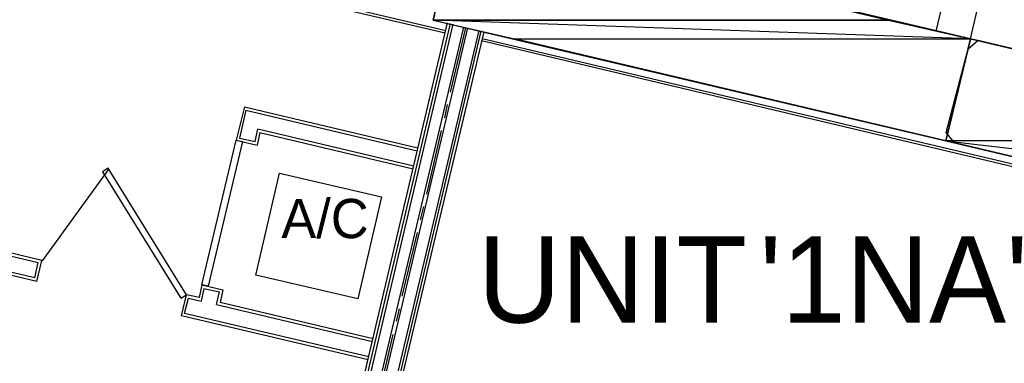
# Model space of a CAD drawing. Header units: feet. Extents: x -79 to 198, y -22 to 181.
# Tile 48 of 203: x 58.85 to 77.62, y 44.84 to 51.4. Entities that reach past the tile are written whole.
import ezdxf
from ezdxf.enums import TextEntityAlignment as Align

# ---------------------------------------------------------------- set-up
doc = ezdxf.new("R2010")
doc.units = ezdxf.units.FT
for name, color, linetype in [('A-AREA-COMUN', 252, 'CONTINUOUS'), ('A-LINEA', 7, 'CONTINUOUS'), ('A-MURO-CONCRETO', 8, 'CONTINUOUS'), ('A-TEXTO-PDF', 3, 'CONTINUOUS')]:
    doc.layers.add(name, color=color, linetype=linetype)

msp = doc.modelspace()

# ---------------------------------------------------------------- linework, layer by layer
at = {"layer": 'A-AREA-COMUN'}
msp.add_lwpolyline([(90.208, 45.8489), (76.672, 49.0489), (76.512, 49.2444), (76.928, 50.8444), (77.12, 51.0044), (93.568, 47.0933)], dxfattribs=at)
at = {"layer": 'A-LINEA'}
for p, q in [((76.32, 51.1778), (78.24, 59.2978)), ((76.9733, 51.0311), (78.8933, 59.1378)), ((51.6933, 54.8044), (66.9733, 51.1911)), ((66.96, 51.1378), (51.7333, 54.7511)), ((59.1333, 46.4711), (31.24, 53.0711)), ((59.1733, 46.4044), (31.28, 53.0044)), ((66.7333, 51.3911), (66.9867, 52.4978)), ((67, 51.3378), (58.8667, 16.9244)), ((67.0533, 51.3244), (58.92, 16.9244)), ((67.1067, 51.3111), (58.9733, 16.9244)), ((67.3067, 51.2578), (59.1867, 16.9111)), ((67.3867, 51.2444), (59.2667, 16.9111)), ((67.6, 51.1911), (59.48, 16.8978)), ((67.64, 51.1778), (59.5333, 16.8978)), ((67.6933, 51.1644), (59.5867, 16.8978)), ((67.3467, 51.2444), (67.0533, 50.0178)), ((89.9867, 45.6978), (67.6533, 50.9911)), ((90.0533, 45.7378), (67.6667, 51.0311)), ((67, 49.7778), (66.9467, 49.5244)), ((63.1333, 49.7378), (62.9733, 49.0978)), ((63.16, 49.6711), (63.04, 49.1378)), ((63.1333, 49.7378), (66.44, 48.9511)), ((63.16, 49.6711), (66.4267, 48.8978)), ((63.3333, 49.0711), (63.3867, 49.3111)), ((63.4267, 49.2444), (63.3733, 49.0044)), ((66.36, 48.6044), (63.3867, 49.3111)), ((63.4267, 49.2444), (66.3467, 48.5511)), ((66.88, 49.2844), (66.6, 48.0711)), ((62.9733, 49.0978), (63.3733, 49.0044)), ((63.04, 49.1378), (63.3333, 49.0711)), ((50.28, 48.8711), (59.2, 46.7644)), ((59.2667, 46.8044), (50.3467, 48.9111)), ((60.5449, 48.5553), (59.2761, 46.7967)), ((66.5467, 47.8311), (66.48, 47.5778)), ((66.4267, 47.3378), (66.1333, 46.1244)), ((59.1333, 46.4711), (59.2, 46.7644)), ((59.1733, 46.4044), (59.2667, 46.8044)), ((65.2933, 46.0711), (63.3467, 46.5244)), ((62.32, 46.3378), (62.2667, 46.0978)), ((62.36, 46.2711), (62.3067, 46.0311)), ((62.32, 46.3378), (62.72, 46.2444)), ((62.36, 46.2711), (62.6533, 46.2044)), ((62.6, 45.9644), (62.6533, 46.2044)), ((62.72, 46.2444), (62.6667, 46.0044)), ((61.9333, 45.7511), (62.0267, 46.1511)), ((61.9867, 45.7911), (62.0667, 46.0844)), ((62.2667, 46.0978), (62.0267, 46.1511)), ((62.0667, 46.0844), (62.3067, 46.0311)), ((65.5867, 45.3111), (62.6667, 46.0044)), ((62.6, 45.9644), (65.5733, 45.2578)), ((66.08, 45.8844), (66.0267, 45.6444)), ((65.4933, 44.9111), (61.9333, 45.7511)), ((65.5067, 44.9644), (61.9867, 45.7911)), ((65.96, 45.3911), (65.68, 44.1778))]:
    msp.add_line(p, q, dxfattribs=at)
for points in [[(76.5067, 49.0844), (90.2133, 45.8444), (89.9867, 44.8711), (97.7733, 43.0311), (98.4533, 45.9511), (96.5067, 46.4044), (98.8933, 56.4578), (69.5733, 63.4044), (69.1067, 61.4578), (95.5067, 55.2044), (93.5867, 47.0978), (76.9733, 51.0311), (76.5067, 49.0844)], [(76.9733, 51.0311), (67.1867, 53.3378), (66.7333, 51.3911), (76.5067, 49.0844), (76.9733, 51.0311)], [(63.0933, 49.0711), (62.44, 46.3111), (62.32, 46.3378), (62.9733, 49.0978), (63.0933, 49.0711)], [(62.0267, 46.1511), (60.5333, 48.5644), (60.4267, 48.4978), (61.92, 46.0844), (62.0267, 46.1511)], [(63.3467, 46.5244), (63.8, 48.4711), (65.7467, 48.0178), (65.2933, 46.0711)]]:
    msp.add_lwpolyline(points, dxfattribs=at)
at = {"layer": 'A-MURO-CONCRETO'}
for points in [[(67.1867, 53.3378), (75.4133, 51.3911), (66.7333, 51.3911), (67.1867, 53.3378), (67.1867, 53.3378)], [(66.7333, 51.3911), (68.28, 51.0311), (76.9733, 51.0311), (66.7333, 51.3911)], [(66.7333, 51.3911), (75.4133, 51.3911), (76.9733, 51.0311), (66.7333, 51.3911), (66.7333, 51.3911)], [(68.28, 51.0311), (76.9733, 51.0311), (76.5067, 49.0844), (68.28, 51.0311), (68.28, 51.0311)], [(76.9733, 51.0311), (85.2, 49.0844), (76.5067, 49.0844), (76.9733, 51.0311), (76.9733, 51.0311)], [(85.2, 49.0844), (76.5067, 49.0844), (93.5867, 47.0978), (85.2, 49.0844)], [(76.5067, 49.0844), (93.5867, 47.0978), (84.9067, 47.0978), (76.5067, 49.0844), (76.5067, 49.0844)]]:
    msp.add_lwpolyline(points, dxfattribs=at)

# ---------------------------------------------------------------- texts
at = {"layer": 'A-TEXTO-PDF'}
for s, height, p in [('A/C', 0.748, (64.6673, 47.2299)), ("'1NA'", 1.646, (75.5128, 45.6185)), ('UNIT', 1.646, (70.1468, 45.6185))]:
    msp.add_text(s, height=height, dxfattribs=at).set_placement(p, align=Align.CENTER)

doc.saveas('drawing.dxf')
